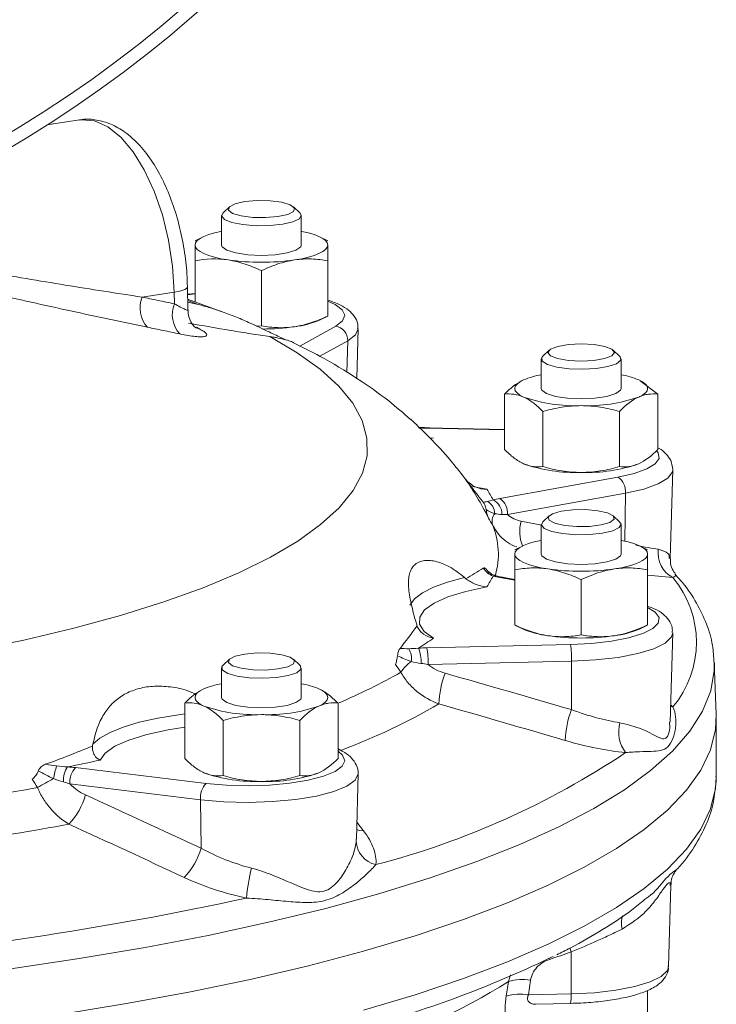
# Model space of a CAD drawing. Header units: millimetres. Extents: x 145 to 345, y -96 to 519.
# Tile 7 of 12: x 292 to 345, y 69 to 144. Entities that reach past the tile are written whole.
import ezdxf

# ---------------------------------------------------------------- set-up
doc = ezdxf.new("R2010")
doc.units = ezdxf.units.MM

msp = doc.modelspace()

# ---------------------------------------------------------------- linework, layer by layer
at = {"color": 7, "linetype": 'Continuous', "lineweight": 15}
for p, q in [((296.863, 136.036), (294.433, 135.673)), ((308.147, 129.497), (307.665, 129.049)), ((313.446, 129.049), (312.964, 129.497)), ((307.556, 128.841), (307.556, 126.619)), ((313.556, 126.619), (313.556, 128.841)), ((306.127, 127.22), (305.556, 126.938)), ((315.556, 126.938), (314.985, 127.22)), ((305.556, 122.34), (305.556, 125.441)), ((315.556, 121.281), (315.556, 125.441)), ((310.556, 120.534), (310.556, 124.694)), ((301.57, 122.703), (303.985, 123.064)), ((304.001, 122.199), (303.985, 123.064)), ((305.017, 121.735), (304.985, 123.48)), ((305.556, 122.984), (304.995, 122.917)), ((307.527, 121.629), (305.002, 122.54)), ((305.804, 122.144), (305.006, 122.332)), ((314.985, 120.996), (315.556, 121.278)), ((315.556, 121.312), (315.556, 121.281)), ((310.556, 120.534), (310.192, 120.525)), ((317.734, 116.591), (317.835, 120.316)), ((332.217, 118.707), (331.736, 118.259)), ((337.516, 118.259), (337.035, 118.707)), ((331.626, 118.051), (331.626, 115.829)), ((337.626, 115.829), (337.626, 118.051)), ((340.399, 115.398), (339.057, 116.401)), ((328.852, 111.238), (328.852, 115.398)), ((340.399, 111.238), (340.399, 115.398)), ((331.739, 109.944), (331.739, 114.104)), ((337.513, 109.944), (337.513, 114.104)), ((328.852, 112.745), (323.035, 112.877)), ((330.197, 110.206), (330.296, 110.159)), ((338.956, 110.159), (339.055, 110.206)), ((341.336, 103.028), (341.517, 109.699)), ((328.502, 107.539), (337.387, 109.15)), ((337.961, 107.946), (329.076, 106.336)), ((332.217, 106.247), (331.736, 105.799)), ((337.516, 105.799), (337.035, 106.247)), ((331.626, 105.591), (331.626, 103.369)), ((337.626, 103.369), (337.626, 105.591)), ((330.197, 103.97), (329.626, 103.688)), ((339.626, 103.688), (339.055, 103.97)), ((328.221, 101.725), (328.236, 101.721)), ((329.626, 101.46), (328.681, 101.632)), ((329.626, 98.031), (329.626, 102.191)), ((339.626, 98.031), (339.626, 102.191)), ((334.626, 97.284), (334.626, 101.444)), ((329.626, 98.031), (329.626, 98.065)), ((329.626, 98.028), (330.197, 97.746)), ((339.055, 97.746), (339.626, 98.028)), ((339.626, 98.062), (339.626, 98.031)), ((341.334, 90.716), (341.517, 97.441)), ((323.012, 96.31), (333.817, 96.555)), ((308.147, 95.457), (307.665, 95.009)), ((313.446, 95.009), (312.964, 95.457)), ((333.904, 95.306), (323.099, 95.061)), ((333.904, 95.306), (333.895, 91.659)), ((344.79, 91.296), (344.648, 95.226)), ((344.65, 95.18), (344.648, 95.226)), ((307.556, 94.801), (307.556, 92.579)), ((313.556, 92.579), (313.556, 94.801)), ((304.782, 87.988), (304.782, 92.148)), ((316.329, 87.988), (316.329, 92.148)), ((307.669, 86.694), (307.669, 90.854)), ((313.443, 86.694), (313.443, 90.854)), ((344.795, 86.611), (344.795, 91.054)), ((316.633, 88.542), (316.329, 88.711)), ((296.563, 87.295), (306.393, 86.109)), ((306.127, 86.956), (306.226, 86.909)), ((314.886, 86.909), (314.985, 86.956)), ((317.701, 81.912), (317.835, 86.824)), ((305.971, 84.883), (296.141, 86.07)), ((305.971, 84.883), (306.013, 81.234)), ((317.694, 81.772), (317.689, 81.912)), ((341.202, 72.327), (341.368, 78.445)), ((333.884, 73.426), (333.877, 70.273)), ((328.981, 70.091), (329.147, 71.192)), ((330.816, 71.301), (330.649, 70.2)), ((339.626, 66.471), (339.626, 70.532)), ((330.649, 70.2), (333.877, 70.273)), ((331.223, 69.497), (333.812, 69.556))]:
    msp.add_line(p, q, dxfattribs=at)
at = {"color": 8, "linetype": 'Continuous', "lineweight": 15}
for p, q in [((305.556, 122.943), (304.996, 122.875)), ((305.804, 122.144), (305.004, 122.443)), ((305.66, 120.433), (305.909, 120.302)), ((313.44, 119.017), (316.147, 120.519)), ((317.053, 119.419), (314.953, 118.253)), ((317.053, 119.419), (316.995, 117.033)), ((328.852, 112.711), (323.012, 112.843)), ((326.445, 108.464), (327.525, 108.239)), ((337.961, 107.946), (337.904, 104.347)), ((330.116, 105.837), (331.646, 105.534)), ((329.626, 101.41), (328.502, 101.613)), ((341.53, 101.596), (339.626, 101.769)), ((341.366, 91.904), (341.53, 91.87)), ((341.369, 92.01), (341.53, 91.87)), ((317.736, 83.202), (318.245, 82.533)), ((333.884, 73.426), (333.78, 73.728)), ((332.24, 72.869), (332.214, 72.945)), ((329.147, 71.192), (329.31, 71.697))]:
    msp.add_line(p, q, dxfattribs=at)
at = {"color": 8, "linetype": 'Continuous', "lineweight": 15, "flags": 128}
for points in [[(303.985, 123.064), (303.861, 125.021), (303.562, 126.984), (303.098, 128.887), (302.484, 130.668), (301.74, 132.27), (300.889, 133.64), (299.961, 134.734), (298.985, 135.516), (297.992, 135.961), (297.016, 136.054), (296.863, 136.036)], [(303.985, 123.064), (304.304, 123.121), (304.572, 123.192), (304.779, 123.272), (304.917, 123.358), (304.981, 123.448), (304.985, 123.48)], [(316.147, 120.519), (316.667, 120.918), (316.835, 121.337), (316.642, 121.755), (316.097, 122.152), (315.556, 122.394)], [(305.909, 120.302), (305.66, 120.379), (305.532, 120.44)], [(317.834, 120.31), (317.644, 119.872), (317.053, 119.419)], [(323.012, 112.843), (323.029, 112.875), (323.035, 112.877)], [(337.387, 109.15), (338.608, 109.428), (339.563, 109.769), (340.203, 110.156), (340.498, 110.57), (340.434, 110.991), (340.301, 111.163)], [(341.517, 109.712), (341.496, 109.561), (341.16, 109.09), (340.432, 108.65), (339.348, 108.263), (337.961, 107.946)], [(321.72, 99.522), (321.72, 99.522), (322.069, 99.99), (322.67, 100.441), (323.511, 100.865), (324.575, 101.253), (325.841, 101.6)], [(327.996, 101.716), (328.119, 101.735), (328.221, 101.725)], [(328.502, 101.613), (328.616, 101.636), (328.681, 101.632)], [(333.817, 96.555), (335.412, 96.638), (336.897, 96.81), (338.2, 97.062), (339.256, 97.382), (340.013, 97.755), (340.434, 98.162), (340.498, 98.583), (340.203, 98.997), (339.626, 99.354)], [(341.517, 97.448), (341.422, 97.132), (340.944, 96.67), (340.084, 96.246), (338.884, 95.882), (337.404, 95.595), (335.716, 95.4), (333.904, 95.306)], [(291.704, 72.169), (296.844, 72.928), (301.801, 73.765), (306.558, 74.676), (311.098, 75.659), (315.405, 76.709), (319.464, 77.824), (323.261, 78.999), (326.782, 80.23), (330.015, 81.513), (332.949, 82.844), (335.573, 84.217), (337.878, 85.627), (339.856, 87.071), (341.501, 88.542), (342.806, 90.036), (343.766, 91.548), (344.379, 93.071), (344.642, 94.602), (344.65, 95.18)], [(297.865, 89.058), (298.39, 89.515), (299.159, 89.948), (300.157, 90.348), (301.363, 90.708), (302.754, 91.02), (304.302, 91.279), (304.782, 91.344)], [(304.782, 90.338), (303.532, 90.138), (301.929, 89.789), (300.58, 89.374), (299.526, 88.906), (298.796, 88.397), (298.414, 87.864)], [(306.393, 86.109), (307.935, 85.974), (309.553, 85.931), (311.169, 85.981), (312.702, 86.122), (314.078, 86.347), (315.229, 86.645), (316.097, 87.001), (316.642, 87.398), (316.835, 87.816), (316.667, 88.235), (316.329, 88.524)], [(316.329, 88.636), (316.5, 88.6), (316.633, 88.542)], [(317.835, 86.826), (317.835, 86.822), (317.615, 86.347), (316.997, 85.896), (316.01, 85.492), (314.702, 85.154), (313.139, 84.898), (311.397, 84.738), (309.561, 84.681), (307.722, 84.73), (305.971, 84.883)], [(318.244, 69.047), (322.135, 70.204), (325.755, 71.418), (329.09, 72.686), (332.129, 74.003), (334.861, 75.364), (337.277, 76.765), (339.368, 78.2), (341.127, 79.665), (342.548, 81.155), (343.625, 82.663), (344.355, 84.185), (344.735, 85.716), (344.795, 86.611)], [(317.721, 82.633), (317.937, 82.569), (318.245, 82.533)], [(333.877, 70.273), (335.621, 70.363), (337.245, 70.551), (338.669, 70.827), (339.823, 71.178), (340.651, 71.585), (341.112, 72.03), (341.202, 72.327)]]:
    msp.add_lwpolyline(points, dxfattribs=at)
at = {"color": 7, "linetype": 'Continuous', "lineweight": 15, "flags": 128}
for points in [[(308.579, 129.72), (308.144, 129.494), (308.076, 129.242), (308.386, 129.003), (309.026, 128.812), (309.899, 128.7), (310.872, 128.682), (311.797, 128.762), (312.533, 128.928), (312.968, 129.154), (313.036, 129.406), (312.726, 129.645), (312.086, 129.836), (311.213, 129.948), (310.24, 129.966), (309.315, 129.886), (308.579, 129.72)], [(313.446, 129.049), (313.553, 128.872), (313.413, 128.605), (312.928, 128.366), (312.157, 128.185), (311.193, 128.082), (310.152, 128.072), (309.16, 128.154), (308.336, 128.319), (307.779, 128.547), (307.558, 128.81), (307.665, 129.049)], [(307.556, 127.655), (307.512, 127.646), (307.02, 127.535), (306.589, 127.407), (306.226, 127.267), (305.936, 127.115), (305.726, 126.954), (305.599, 126.788), (305.556, 126.619)], [(315.556, 126.619), (315.513, 126.788), (315.385, 126.954), (315.175, 127.115), (314.886, 127.267), (314.523, 127.407), (314.091, 127.535), (313.6, 127.646), (313.556, 127.655)], [(305.556, 126.619), (305.599, 126.451), (305.726, 126.285), (305.936, 126.124), (306.226, 125.972), (306.589, 125.832), (307.02, 125.704), (307.512, 125.593), (308.056, 125.499)], [(307.556, 126.619), (307.601, 126.485), (307.958, 126.231), (308.627, 126.025), (309.53, 125.89), (310.556, 125.843)], [(310.556, 125.843), (311.582, 125.89), (312.484, 126.025), (313.154, 126.231), (313.51, 126.485), (313.556, 126.619)], [(313.056, 125.499), (313.6, 125.593), (314.091, 125.704), (314.523, 125.832), (314.886, 125.972), (315.175, 126.124), (315.385, 126.285), (315.513, 126.451), (315.556, 126.619)], [(288.668, 96.075), (292.663, 96.897), (296.429, 97.788), (299.947, 98.745), (303.201, 99.762), (306.176, 100.836), (308.857, 101.96), (311.231, 103.129), (313.287, 104.338), (315.015, 105.581), (316.406, 106.852), (317.455, 108.144), (318.156, 109.453), (318.506, 110.771), (318.502, 112.091), (318.146, 113.409), (317.439, 114.717), (316.383, 116.01), (314.985, 117.28), (313.251, 118.522), (311.189, 119.73)], [(333.679, 119.133), (332.865, 118.993), (332.32, 118.784), (332.126, 118.536), (332.312, 118.289), (332.851, 118.078), (333.66, 117.937), (334.616, 117.887), (335.573, 117.935), (336.386, 118.074), (336.932, 118.284), (337.126, 118.531), (336.94, 118.779), (336.401, 118.989), (335.592, 119.13), (334.636, 119.181), (333.679, 119.133)], [(337.516, 118.259), (337.557, 118.216), (337.599, 117.946), (337.281, 117.689), (336.644, 117.476), (335.763, 117.332), (334.745, 117.275), (333.712, 117.311), (332.79, 117.437), (332.089, 117.636), (331.694, 117.886), (331.653, 118.155), (331.736, 118.259)], [(330.296, 116.476), (330.007, 116.324), (329.796, 116.164), (329.669, 115.998), (329.626, 115.829), (329.669, 115.66), (329.796, 115.494), (330.007, 115.334), (330.296, 115.182)], [(338.956, 115.182), (339.245, 115.334), (339.456, 115.494), (339.583, 115.66), (339.626, 115.829), (339.583, 115.998), (339.456, 116.164), (339.245, 116.324), (338.956, 116.476)], [(331.626, 115.829), (331.672, 115.694), (332.028, 115.441), (332.698, 115.234), (333.6, 115.099), (334.626, 115.053)], [(334.626, 115.053), (335.652, 115.099), (336.554, 115.234), (337.224, 115.441), (337.58, 115.694), (337.626, 115.829)], [(334.962, 106.715), (333.989, 106.7), (333.112, 106.589), (332.466, 106.4), (332.149, 106.161), (332.209, 105.909), (332.636, 105.682), (333.367, 105.515), (334.29, 105.433), (335.263, 105.448), (336.14, 105.559), (336.786, 105.748), (337.103, 105.987), (337.043, 106.239), (336.616, 106.466), (335.885, 106.633), (334.962, 106.715)], [(337.516, 105.799), (337.624, 105.622), (337.483, 105.355), (336.999, 105.116), (336.227, 104.935), (335.263, 104.832), (334.222, 104.822), (333.23, 104.904), (332.406, 105.069), (331.85, 105.297), (331.628, 105.56), (331.736, 105.799)], [(331.626, 104.405), (331.582, 104.396), (331.09, 104.285), (330.659, 104.157), (330.296, 104.017), (330.007, 103.865), (329.796, 103.704), (329.669, 103.538), (329.626, 103.369)], [(339.626, 103.369), (339.583, 103.538), (339.456, 103.704), (339.245, 103.865), (338.956, 104.017), (338.593, 104.157), (338.161, 104.285), (337.67, 104.396), (337.626, 104.405)], [(329.626, 103.369), (329.669, 103.201), (329.796, 103.035), (330.007, 102.874), (330.296, 102.722), (330.659, 102.582), (331.09, 102.454), (331.582, 102.343), (332.126, 102.249)], [(331.626, 103.369), (331.672, 103.235), (332.028, 102.981), (332.698, 102.775), (333.6, 102.64), (334.626, 102.593)], [(334.626, 102.593), (335.652, 102.64), (336.554, 102.775), (337.224, 102.981), (337.58, 103.235), (337.626, 103.369)], [(337.126, 102.249), (337.67, 102.343), (338.161, 102.454), (338.593, 102.582), (338.956, 102.722), (339.245, 102.874), (339.456, 103.035), (339.583, 103.201), (339.626, 103.369)], [(327.525, 100.914), (325.932, 100.562), (324.596, 100.144), (323.556, 99.674), (322.842, 99.164), (322.475, 98.63), (322.467, 98.088), (322.817, 97.553), (323.516, 97.042)], [(312.086, 95.795), (311.213, 95.908), (310.24, 95.926), (309.315, 95.845), (308.579, 95.68), (308.144, 95.454), (308.076, 95.202), (308.386, 94.962), (309.026, 94.772), (309.899, 94.659), (310.872, 94.642), (311.797, 94.722), (312.533, 94.888), (312.968, 95.114), (313.036, 95.366), (312.726, 95.605), (312.086, 95.795)], [(313.446, 95.009), (313.487, 94.966), (313.529, 94.696), (313.211, 94.439), (312.573, 94.226), (311.692, 94.082), (310.674, 94.025), (309.642, 94.061), (308.72, 94.187), (308.019, 94.386), (307.624, 94.636), (307.583, 94.905), (307.665, 95.009)], [(306.226, 93.226), (305.936, 93.074), (305.726, 92.914), (305.599, 92.748), (305.556, 92.579), (305.599, 92.41), (305.726, 92.244), (305.936, 92.084), (306.226, 91.932)], [(314.886, 91.932), (315.175, 92.084), (315.385, 92.244), (315.513, 92.41), (315.556, 92.579), (315.513, 92.748), (315.385, 92.914), (315.175, 93.074), (314.886, 93.226)], [(307.556, 92.579), (307.601, 92.444), (307.958, 92.191), (308.627, 91.984), (309.53, 91.849), (310.556, 91.803)], [(310.556, 91.803), (311.582, 91.849), (312.484, 91.984), (313.154, 92.191), (313.51, 92.444), (313.556, 92.579)], [(295.222, 68.703), (300.249, 69.516), (305.082, 70.404), (309.702, 71.364), (314.095, 72.394), (318.244, 73.49), (322.135, 74.647), (325.755, 75.861), (329.09, 77.129), (332.129, 78.446), (334.861, 79.807), (337.277, 81.208), (339.368, 82.643), (341.127, 84.108), (342.548, 85.597), (343.625, 87.106), (344.355, 88.628), (344.735, 90.159), (344.79, 91.296)]]:
    msp.add_lwpolyline(points, dxfattribs=at)
at = {"color": 7, "linetype": 'Continuous', "lineweight": 15}
for radius in [92.5, 91.526]:
    msp.add_circle((244.795, 213.726), radius, dxfattribs=at)
for centre, radius, start, end in [((310.556, 143.232), 17.908, 261.97533, 278.02467), ((303.58, 121.896), 2.166, 158.14595, 222.38085), ((306.005, 121.392), 2.16, 158.06293, 222.53495), ((312.351, 126.926), 6.489, 276.23537, 293.94623), ((310.624, 137.457), 17.155, 269.99875, 278.14999), ((315.971, 119.451), 1.083, 358.31331, 80.61038), ((332.812, 110.327), 6.644, 100.28542, 112.25681), ((336.44, 110.327), 6.644, 67.74319, 79.71458), ((334.186, 126.402), 11.875, 250.8784, 272.12404), ((335.066, 126.402), 11.875, 267.87596, 289.1216), ((334.186, 121.379), 11.875, 250.8784, 272.12404), ((335.066, 121.379), 11.875, 267.87596, 289.1216), ((336.678, 108.074), 1.289, 354.34362, 56.61809), ((320.463, 103.556), 8.474, 27.25869, 33.54945), ((327.481, 106.378), 1.177, 358.60069, 64.05598), ((327.793, 106.463), 1.289, 354.34362, 56.61809), ((327.098, 106.411), 1.023, 359.76022, 62.5867), ((328.857, 105.826), 0.937, 141.75168, 198.31836), ((342.465, 103.426), 2.055, 171.29763, 242.94713), ((334.626, 119.982), 17.908, 261.97533, 278.02467), ((320.463, 105.597), 8.474, 326.45055, 332.74131), ((335.753, 96.733), 7.552, 319.91189, 40.08811), ((332.904, 103.947), 6.766, 246.41978, 263.39861), ((334.626, 114.959), 17.908, 261.97533, 278.02467), ((336.421, 103.676), 6.489, 276.23537, 293.94623), ((308.037, 119.196), 27.026, 302.0388, 304.94172), ((327.668, 95.498), 6.239, 358.2315, 9.74935), ((320.432, 95.521), 1.42, 350.44922, 30.82175), ((319.937, 95.27), 2.641, 357.16393, 22.64416), ((316.863, 95.254), 6.239, 358.2315, 9.74935), ((323.776, 92.616), 3.302, 126.04927, 145.71717), ((331.203, 91.864), 7.284, 159.61348, 178.21565), ((308.742, 87.077), 6.644, 100.28542, 112.25681), ((312.37, 87.077), 6.644, 67.74319, 79.71458), ((310.116, 103.152), 11.875, 250.8784, 272.12404), ((310.996, 103.152), 11.875, 267.87596, 289.1216), ((340.509, 89.126), 7.082, 159.04256, 178.26345), ((340.065, 89.979), 2.612, 164.61099, 216.47555), ((303.722, 139.644), 61.611, 284.52652, 303.7657), ((303.673, 84.794), 8.929, 162.85378, 169.19813), ((263.851, 248.763), 164.569, 281.25305, 282.1235), ((297.451, 86.334), 1.805, 145.4273, 183.66466), ((297.673, 86.227), 1.54, 136.09574, 185.86824), ((310.116, 98.129), 11.875, 250.8784, 272.12404), ((310.996, 98.129), 11.875, 267.87596, 289.1216), ((323.567, 33.569), 60.167, 118.45228, 119.76706), ((307.503, 85.041), 1.54, 136.09574, 185.86824), ((254.453, 298.366), 216.161, 276.53791, 280.45965), ((292.42, 86.579), 5.071, 315.87511, 344.70147), ((254.747, 302.246), 223.057, 276.32416, 280.6734), ((319.556, 81.826), 1.863, 181.65948, 258.2184), ((301.124, 82.606), 5.077, 315.33573, 344.3295), ((323.281, 76.343), 13.893, 165.88709, 175.30043), ((255.901, 324.408), 252.663, 274.76516, 282.2324), ((296.878, 146.527), 81.623, 285.80211, 295.89237), ((330.192, 68.023), 3.337, 79.23755, 108.25669), ((330.026, 66.919), 3.339, 79.24319, 108.23621)]:
    msp.add_arc(centre, radius, start, end, dxfattribs=at)
at = {"color": 8, "linetype": 'Continuous', "lineweight": 15}
for centre, radius, start, end in [((322.576, 103.35), 5.816, 344.42649, 22.03152), ((332.685, 105.04), 2.69, 162.75536, 203.25153), ((327.564, 101.421), 0.543, 57.51027, 89.51736), ((298.983, 133.263), 44.624, 292.97553, 299.63363), ((299.167, 134.868), 49.424, 290.57322, 300.05787), ((339.532, 75.6), 1.869, 162.33941, 193.92934), ((300.457, 117.676), 54.625, 288.32505, 301.68253), ((331.728, 70.105), 2.155, 345.24708, 4.46997)]:
    msp.add_arc(centre, radius, start, end, dxfattribs=at)
at = {"color": 7, "linetype": 'Continuous', "lineweight": 15}
for points, knots in [([(304.985, 123.48), (304.975, 123.801), (304.944, 124.726), (304.764, 126.279), (304.395, 128.089), (303.868, 129.823), (303.195, 131.438), (302.378, 132.894), (301.415, 134.155), (300.362, 135.11), (299.257, 135.752), (298.165, 136.054), (297.351, 136.141), (296.945, 136.034), (296.889, 136.019)], [0, 0, 0, 0, 0.051362, 0.148057, 0.244767, 0.34179, 0.439592, 0.538782, 0.640007, 0.743412, 0.829479, 0.909897, 0.987511, 1, 1, 1, 1]), ([(305.556, 126.619), (305.556, 126.556), (305.556, 126.482), (305.556, 126.317), (305.556, 126.225), (305.556, 125.926), (305.556, 125.694), (305.556, 125.441)], [0, 0, 0, 0, 0.25, 0.25, 0.5, 0.5, 1, 1, 1, 1]), ([(308.056, 125.499), (308.268, 125.467), (308.481, 125.425), (308.903, 125.323), (309.112, 125.262), (309.736, 125.056), (310.148, 124.886), (310.556, 124.694)], [0, 0, 0, 0, 0.25, 0.25, 0.5, 0.5, 1, 1, 1, 1]), ([(310.556, 124.694), (310.963, 124.886), (311.379, 125.058), (312.213, 125.332), (312.633, 125.436), (313.056, 125.499)], [0, 0, 0, 0, 0.5, 0.5, 1, 1, 1, 1]), ([(313.056, 125.499), (313.479, 125.562), (313.908, 125.584), (314.742, 125.558), (315.151, 125.511), (315.556, 125.441)], [0, 0, 0, 0, 0.5, 0.5, 1, 1, 1, 1]), ([(289.876, 124.603), (291.873, 124.257), (293.844, 123.927), (297.74, 123.295), (299.665, 122.993), (301.57, 122.703)], [0, 0, 0, 0, 0.5, 0.5, 1, 1, 1, 1]), ([(301.98, 120.436), (300.07, 120.833), (298.136, 121.243), (294.216, 122.094), (292.23, 122.536), (290.214, 122.997)], [0, 0, 0, 0, 0.5, 0.5, 1, 1, 1, 1]), ([(301.57, 122.703), (301.96, 122.622), (302.351, 122.541), (302.742, 122.46), (303.161, 122.373), (303.581, 122.286), (304.001, 122.199)], [0, 0, 0, 0, 0.001411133, 0.001411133, 0.001411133, 0.00292717, 0.00292717, 0.00292717, 0.00292717]), ([(317.799, 120.305), (317.808, 120.429), (317.833, 120.779), (317.556, 121.292), (317.103, 121.757), (316.477, 122.152), (315.874, 122.366), (315.556, 122.479)], [0, 0, 0, 0, 0.104952, 0.295858, 0.491159, 0.73134, 1, 1, 1, 1]), ([(305.635, 120.382), (305.635, 120.382), (305.636, 120.38), (305.519, 120.475), (305.294, 120.739), (305.059, 121.187), (305.045, 121.563), (305.038, 121.74)], [0, 0, 0, 0, 0.11001, 0.261594, 0.468007, 0.74866, 1, 1, 1, 1]), ([(312.428, 119.473), (312.295, 119.533), (312.038, 119.649), (311.544, 119.884), (310.996, 120.147), (310.38, 120.44), (309.612, 120.795), (308.682, 121.2), (307.671, 121.588), (306.705, 121.909), (306.106, 122.066), (305.804, 122.144)], [0, 0, 0, 0, 0.098084, 0.188012, 0.280323, 0.375076, 0.471855, 0.613901, 0.759984, 0.879361, 1, 1, 1, 1]), ([(313.056, 120.476), (313.479, 120.539), (313.908, 120.645), (314.742, 120.921), (315.151, 121.09), (315.556, 121.281)], [0, 0, 0, 0, 0.5, 0.5, 1, 1, 1, 1]), ([(304.413, 119.931), (303.993, 120.018), (303.573, 120.106), (303.153, 120.193), (302.762, 120.274), (302.371, 120.355), (301.98, 120.436)], [0.002734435, 0.002734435, 0.002734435, 0.002734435, 0.004249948, 0.004249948, 0.004249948, 0.00566056, 0.00566056, 0.00566056, 0.00566056]), ([(304.413, 119.931), (304.635, 119.885), (304.843, 119.846), (305.23, 119.783), (305.411, 119.759), (305.731, 119.726), (305.871, 119.718), (306.111, 119.719), (306.209, 119.727), (306.354, 119.761), (306.403, 119.786), (306.446, 119.852), (306.441, 119.893), (306.378, 119.989), (306.319, 120.044), (306.151, 120.165), (306.043, 120.231), (305.909, 120.302)], [0, 0, 0, 0, 0.125, 0.125, 0.25, 0.25, 0.375, 0.375, 0.5, 0.5, 0.625, 0.625, 0.75, 0.75, 0.875, 0.875, 1, 1, 1, 1]), ([(305.058, 120.749), (306.154, 120.549), (307.221, 120.361), (308.763, 120.103), (309.267, 120.021), (310.251, 119.867), (310.73, 119.795), (311.189, 119.73)], [0, 0, 0, 0, 0.5, 0.5, 0.75, 0.75, 1, 1, 1, 1]), ([(310.556, 120.534), (310.963, 120.463), (311.379, 120.416), (312.213, 120.391), (312.633, 120.413), (313.056, 120.476)], [0, 0, 0, 0, 0.5, 0.5, 1, 1, 1, 1]), ([(311.189, 119.73), (311.297, 119.714), (311.512, 119.682), (311.935, 119.602), (312.414, 119.486), (312.814, 119.355), (312.933, 119.301), (312.983, 119.279)], [0, 0, 0, 0, 0.120818, 0.241962, 0.517372, 0.79888, 1, 1, 1, 1]), ([(321.785, 113.503), (321.24, 113.975), (319.945, 115.098), (317.674, 116.665), (315.302, 118.113), (313.643, 118.925), (312.97, 119.253)], [0, 0, 0, 0, 0.201978, 0.480449, 0.78929, 1, 1, 1, 1]), ([(330.296, 115.182), (330.418, 115.127), (330.541, 115.062), (330.785, 114.913), (330.906, 114.83), (331.266, 114.555), (331.504, 114.341), (331.739, 114.104)], [0, 0, 0, 0, 0.25, 0.25, 0.5, 0.5, 1, 1, 1, 1]), ([(338.956, 115.182), (339.079, 115.237), (339.202, 115.282), (339.445, 115.352), (339.566, 115.377), (339.926, 115.425), (340.164, 115.424), (340.399, 115.398)], [0, 0, 0, 0, 0.25, 0.25, 0.5, 0.5, 1, 1, 1, 1]), ([(331.739, 114.104), (332.209, 114.235), (332.69, 114.344), (333.653, 114.494), (334.137, 114.535), (334.626, 114.535)], [0, 0, 0, 0, 0.5, 0.5, 1, 1, 1, 1]), ([(334.626, 114.535), (335.115, 114.535), (335.61, 114.493), (336.573, 114.342), (337.046, 114.234), (337.513, 114.104)], [0, 0, 0, 0, 0.5, 0.5, 1, 1, 1, 1]), ([(321.791, 113.51), (321.874, 113.435), (322.076, 113.253), (323.185, 112.168), (324.591, 110.707), (325.5, 109.538), (325.841, 109.099)], [0, 0, 0, 0, 0.211209, 0.514455, 0.817637, 1, 1, 1, 1]), ([(323.221, 112.873), (323.05, 112.876), (322.781, 112.879), (322.525, 112.898), (322.432, 112.905)], [0, 0, 0, 0, 0.6395651, 1, 1, 1, 1]), ([(323.252, 112.097), (323.336, 112.098), (323.424, 112.099), (323.513, 112.111), (323.516, 112.111)], [0, 0, 0, 0, 0.961059, 1, 1, 1, 1]), ([(330.296, 110.159), (330.173, 110.214), (330.05, 110.28), (329.807, 110.428), (329.686, 110.512), (329.325, 110.786), (329.088, 111.001), (328.852, 111.238)], [0, 0, 0, 0, 0.25, 0.25, 0.5, 0.5, 1, 1, 1, 1]), ([(341.517, 109.735), (341.485, 109.967), (341.422, 110.421), (341.001, 110.936), (340.68, 111.225), (340.429, 111.345), (340.399, 111.358)], [0, 0, 0, 0, 0.3141179, 0.6134768, 0.9550813, 1, 1, 1, 1]), ([(331.739, 109.944), (332.209, 109.812), (332.69, 109.703), (333.653, 109.553), (334.137, 109.512), (334.626, 109.512)], [0, 0, 0, 0, 0.5, 0.5, 1, 1, 1, 1]), ([(334.626, 109.512), (335.115, 109.512), (335.61, 109.554), (336.573, 109.705), (337.046, 109.813), (337.513, 109.944)], [0, 0, 0, 0, 0.5, 0.5, 1, 1, 1, 1]), ([(338.956, 110.159), (338.834, 110.104), (338.711, 110.059), (338.467, 109.99), (338.346, 109.965), (337.986, 109.916), (337.748, 109.918), (337.513, 109.944)], [0, 0, 0, 0, 0.25, 0.25, 0.5, 0.5, 1, 1, 1, 1]), ([(325.948, 108.969), (326.045, 108.859), (326.151, 108.757), (326.386, 108.574), (326.516, 108.493), (326.922, 108.3), (327.226, 108.234), (327.525, 108.239)], [0, 0, 0, 0, 0.25, 0.25, 0.5, 0.5, 1, 1, 1, 1]), ([(327.65, 106.069), (327.37, 106.635), (327.086, 107.153), (326.518, 108.109), (326.233, 108.548), (325.948, 108.954)], [0, 0, 0, 0, 0.5, 0.5, 1, 1, 1, 1]), ([(327.469, 106.721), (327.443, 106.861), (327.408, 106.976), (327.334, 107.154), (327.295, 107.219), (327.256, 107.268)], [0, 0, 0, 0, 0.5, 0.5, 1, 1, 1, 1]), ([(327.65, 106.069), (327.614, 106.142), (327.58, 106.24), (327.519, 106.465), (327.492, 106.589), (327.469, 106.721)], [0, 0, 0, 0, 0.5, 0.5, 1, 1, 1, 1]), ([(329.076, 106.336), (329.225, 106.208), (329.391, 106.1), (329.739, 105.935), (329.923, 105.875), (330.116, 105.837)], [0, 0, 0, 0, 0.5, 0.5, 1, 1, 1, 1]), ([(329.626, 103.369), (329.626, 103.306), (329.626, 103.232), (329.626, 103.067), (329.626, 102.975), (329.626, 102.676), (329.626, 102.444), (329.626, 102.191)], [0, 0, 0, 0, 0.25, 0.25, 0.5, 0.5, 1, 1, 1, 1]), ([(341.73, 101.854), (341.644, 101.972), (341.468, 102.214), (341.308, 102.668), (341.351, 102.96), (341.36, 103.023)], [0, 0, 0, 0, 0.428897, 0.876833, 1, 1, 1, 1]), ([(325.841, 101.6), (325.468, 101.926), (325.088, 102.194), (324.333, 102.609), (323.973, 102.748), (323.471, 102.862), (323.311, 102.884), (323.005, 102.897), (322.861, 102.887), (322.465, 102.813), (322.244, 102.704), (321.983, 102.454), (321.909, 102.355), (321.787, 102.134), (321.739, 102.01), (321.668, 101.736), (321.644, 101.586), (321.622, 101.258), (321.624, 101.081), (321.661, 100.517), (321.731, 100.097), (321.886, 99.393), (321.947, 99.147), (322.079, 98.64), (322.151, 98.379), (322.227, 98.108)], [0, 0, 0, 0, 0.125, 0.125, 0.25, 0.25, 0.3125, 0.3125, 0.375, 0.375, 0.5, 0.5, 0.5625, 0.5625, 0.625, 0.625, 0.6875, 0.6875, 0.75, 0.75, 0.875, 0.875, 0.9375, 0.9375, 1, 1, 1, 1]), ([(327.256, 102.316), (327.293, 102.336), (327.345, 102.365), (327.391, 102.308), (327.403, 102.292)], [0, 0, 0, 0, 0.721227, 1, 1, 1, 1]), ([(327.866, 101.904), (327.754, 101.966), (327.584, 102.061), (327.467, 102.247), (327.426, 102.31)], [0, 0, 0, 0, 0.658142, 1, 1, 1, 1]), ([(329.626, 102.191), (330.033, 102.261), (330.449, 102.309), (331.283, 102.334), (331.703, 102.312), (332.126, 102.249)], [0, 0, 0, 0, 0.5, 0.5, 1, 1, 1, 1]), ([(332.126, 102.249), (332.549, 102.185), (332.978, 102.08), (333.812, 101.804), (334.222, 101.634), (334.626, 101.444)], [0, 0, 0, 0, 0.5, 0.5, 1, 1, 1, 1]), ([(337.126, 102.249), (337.338, 102.28), (337.551, 102.302), (337.973, 102.326), (338.182, 102.328), (338.807, 102.308), (339.218, 102.261), (339.626, 102.191)], [0, 0, 0, 0, 0.25, 0.25, 0.5, 0.5, 1, 1, 1, 1]), ([(325.948, 101.515), (326.045, 101.44), (326.151, 101.365), (326.386, 101.223), (326.516, 101.156), (326.922, 100.988), (327.226, 100.919), (327.525, 100.914)], [0, 0, 0, 0, 0.25, 0.25, 0.5, 0.5, 1, 1, 1, 1]), ([(328.22, 101.727), (328.2, 101.731), (328.062, 101.761), (327.953, 101.827), (327.86, 101.884)], [0, 0, 0, 0, 0.148796, 1, 1, 1, 1]), ([(328.832, 101.605), (328.691, 101.629), (328.47, 101.666), (328.299, 101.711), (328.237, 101.727)], [0, 0, 0, 0, 0.6393952, 1, 1, 1, 1]), ([(341.688, 101.834), (341.718, 101.819), (341.83, 101.763), (341.657, 101.667), (341.53, 101.596)], [0, 0, 0, 0, 0.267167, 1, 1, 1, 1]), ([(344.626, 95.166), (344.602, 95.611), (344.55, 96.605), (344.097, 98.122), (343.331, 99.7), (342.541, 100.92), (341.917, 101.594), (341.747, 101.778)], [0, 0, 0, 0, 0.1897334, 0.4234321, 0.6614927, 0.908071, 1, 1, 1, 1]), ([(341.481, 97.46), (341.488, 97.58), (341.509, 97.924), (341.229, 98.43), (340.77, 98.891), (340.258, 99.223), (339.8, 99.388), (339.626, 99.451)], [0, 0, 0, 0, 0.115271, 0.332686, 0.556049, 0.831651, 1, 1, 1, 1]), ([(322.276, 97.968), (322.325, 97.848), (322.391, 97.734), (322.555, 97.522), (322.654, 97.426), (322.981, 97.182), (323.249, 97.077), (323.516, 97.042)], [0, 0, 0, 0, 0.25, 0.25, 0.5, 0.5, 1, 1, 1, 1]), ([(329.626, 98.031), (330.033, 97.839), (330.449, 97.667), (331.283, 97.393), (331.703, 97.289), (332.126, 97.226)], [0, 0, 0, 0, 0.5, 0.5, 1, 1, 1, 1]), ([(332.126, 97.226), (332.549, 97.163), (332.978, 97.14), (333.812, 97.167), (334.222, 97.214), (334.626, 97.284)], [0, 0, 0, 0, 0.5, 0.5, 1, 1, 1, 1]), ([(337.126, 97.226), (336.914, 97.194), (336.701, 97.173), (336.279, 97.149), (336.07, 97.147), (335.445, 97.166), (335.034, 97.213), (334.626, 97.284)], [0, 0, 0, 0, 0.25, 0.25, 0.5, 0.5, 1, 1, 1, 1]), ([(320.642, 95.063), (320.676, 95.136), (320.706, 95.234), (320.758, 95.46), (320.78, 95.584), (320.798, 95.717)], [0, 0, 0, 0, 0.5, 0.5, 1, 1, 1, 1]), ([(320.798, 95.717), (320.817, 95.857), (320.848, 95.973), (320.916, 96.151), (320.953, 96.216), (320.992, 96.265)], [0, 0, 0, 0, 0.5, 0.5, 1, 1, 1, 1]), ([(323.099, 95.061), (323.283, 94.909), (323.487, 94.776), (323.914, 94.557), (324.139, 94.469), (324.375, 94.402)], [0, 0, 0, 0, 0.5, 0.5, 1, 1, 1, 1]), ([(323.922, 92.091), (323.314, 92.309), (322.759, 92.622), (322.016, 93.234), (321.791, 93.457), (321.384, 93.939), (321.203, 94.199), (321.047, 94.476)], [0, 0, 0, 0, 0.5, 0.5, 0.75, 0.75, 1, 1, 1, 1]), ([(305.646, 92.811), (305.391, 92.92), (304.692, 93.218), (303.565, 93.419), (302.325, 93.452), (301.213, 93.253), (300.224, 92.845), (299.398, 92.241), (298.734, 91.437), (298.196, 90.403), (297.981, 89.531), (297.865, 89.058)], [0, 0, 0, 0, 0.06903, 0.189549, 0.301501, 0.416784, 0.527384, 0.641191, 0.751793, 0.865528, 1, 1, 1, 1]), ([(316.329, 92.148), (315.957, 92.497), (315.514, 92.912), (315.06, 93.137), (314.988, 93.173)], [0, 0, 0, 0, 0.841211, 1, 1, 1, 1]), ([(304.782, 92.148), (305.017, 92.173), (305.258, 92.175), (305.739, 92.11), (305.981, 92.042), (306.226, 91.932)], [0, 0, 0, 0, 0.5, 0.5, 1, 1, 1, 1]), ([(306.226, 91.932), (306.47, 91.822), (306.718, 91.67), (307.199, 91.303), (307.436, 91.089), (307.669, 90.854)], [0, 0, 0, 0, 0.5, 0.5, 1, 1, 1, 1]), ([(314.886, 91.932), (315.008, 91.987), (315.131, 92.032), (315.375, 92.102), (315.496, 92.127), (315.856, 92.175), (316.094, 92.174), (316.329, 92.148)], [0, 0, 0, 0, 0.25, 0.25, 0.5, 0.5, 1, 1, 1, 1]), ([(310.556, 91.285), (310.801, 91.285), (311.047, 91.275), (311.534, 91.235), (311.775, 91.206), (312.497, 91.093), (312.971, 90.985), (313.443, 90.854)], [0, 0, 0, 0, 0.25, 0.25, 0.5, 0.5, 1, 1, 1, 1]), ([(333.895, 91.659), (334.535, 91.424), (335.173, 91.219), (336.395, 90.889), (336.984, 90.76), (337.547, 90.672)], [0, 0, 0, 0, 0.5, 0.5, 1, 1, 1, 1]), ([(341.53, 91.87), (341.642, 91.639), (341.708, 91.383), (341.769, 90.847), (341.764, 90.567), (341.691, 90.014), (341.623, 89.739), (341.428, 89.238), (341.302, 89.017), (340.989, 88.715), (340.807, 88.638), (340.391, 88.549), (340.158, 88.534), (339.636, 88.512), (339.347, 88.507), (338.706, 88.482), (338.355, 88.465), (337.965, 88.426)], [0, 0, 0, 0, 0.125, 0.125, 0.25, 0.25, 0.375, 0.375, 0.5, 0.5, 0.625, 0.625, 0.75, 0.75, 0.875, 0.875, 1, 1, 1, 1]), ([(297.843, 88.916), (297.832, 88.793), (297.84, 88.674), (297.888, 88.448), (297.93, 88.341), (298.09, 88.064), (298.249, 87.929), (298.414, 87.864)], [0, 0, 0, 0, 0.25, 0.25, 0.5, 0.5, 1, 1, 1, 1]), ([(337.965, 88.426), (337.269, 88.493), (336.541, 88.604), (335.022, 88.91), (334.228, 89.107), (333.43, 89.34)], [0, 0, 0, 0, 0.5, 0.5, 1, 1, 1, 1]), ([(317.833, 86.826), (317.834, 86.828), (317.888, 87.052), (317.714, 87.528), (317.353, 88.049), (316.963, 88.351), (316.698, 88.504), (316.633, 88.542)], [0, 0, 0, 0, 0.002732, 0.298744, 0.578882, 0.896475, 1, 1, 1, 1]), ([(293.762, 87.05), (293.821, 87.185), (293.91, 87.292), (294.101, 87.452), (294.205, 87.508), (294.31, 87.546)], [0, 0, 0, 0, 0.5, 0.5, 1, 1, 1, 1]), ([(304.782, 87.988), (305.017, 87.751), (305.258, 87.534), (305.739, 87.168), (305.981, 87.019), (306.226, 86.909)], [0, 0, 0, 0, 0.5, 0.5, 1, 1, 1, 1]), ([(293.31, 86.439), (293.406, 86.503), (293.492, 86.592), (293.643, 86.804), (293.707, 86.923), (293.762, 87.05)], [0, 0, 0, 0, 0.5, 0.5, 1, 1, 1, 1]), ([(306.226, 86.909), (306.47, 86.8), (306.718, 86.73), (307.199, 86.666), (307.436, 86.668), (307.669, 86.694)], [0, 0, 0, 0, 0.5, 0.5, 1, 1, 1, 1]), ([(310.556, 86.262), (310.311, 86.262), (310.065, 86.272), (309.578, 86.312), (309.336, 86.341), (308.615, 86.454), (308.14, 86.562), (307.669, 86.694)], [0, 0, 0, 0, 0.25, 0.25, 0.5, 0.5, 1, 1, 1, 1]), ([(314.886, 86.909), (314.763, 86.854), (314.64, 86.809), (314.397, 86.74), (314.276, 86.715), (313.916, 86.666), (313.678, 86.668), (313.443, 86.694)], [0, 0, 0, 0, 0.25, 0.25, 0.5, 0.5, 1, 1, 1, 1]), ([(296.141, 86.07), (296.31, 85.894), (296.498, 85.733), (296.889, 85.457), (297.095, 85.339), (297.311, 85.241)], [0, 0, 0, 0, 0.5, 0.5, 1, 1, 1, 1]), ([(344.707, 85.709), (344.753, 85.945), (344.814, 86.26), (344.783, 86.575), (344.775, 86.653)], [0, 0, 0, 0, 0.751949, 1, 1, 1, 1]), ([(296.06, 83.048), (295.561, 83.343), (295.106, 83.726), (294.495, 84.432), (294.31, 84.683), (293.975, 85.216), (293.825, 85.5), (293.696, 85.796)], [0, 0, 0, 0, 0.5, 0.5, 0.75, 0.75, 1, 1, 1, 1]), ([(341.757, 79.567), (341.795, 79.605), (342.358, 80.167), (343.155, 81.311), (344.075, 82.995), (344.576, 84.4), (344.656, 85.238), (344.68, 85.491)], [0, 0, 0, 0, 0.021362, 0.316423, 0.604169, 0.880819, 1, 1, 1, 1]), ([(318.245, 82.533), (318.58, 82.092), (318.826, 81.66), (319.141, 80.813), (319.209, 80.396), (319.175, 80.003)], [0, 0, 0, 0, 0.5, 0.5, 1, 1, 1, 1]), ([(309.807, 79.731), (310.344, 79.591), (310.85, 79.416), (311.826, 79.04), (312.296, 78.836), (312.964, 78.546), (313.182, 78.451), (313.61, 78.273), (313.821, 78.189), (314.24, 78.049), (314.448, 77.992), (314.858, 77.939), (315.064, 77.945), (315.459, 78.05), (315.64, 78.146), (315.977, 78.394), (316.133, 78.546), (316.419, 78.869), (316.549, 79.041), (316.788, 79.391), (316.897, 79.571), (317.196, 80.111), (317.358, 80.477), (317.594, 81.164), (317.669, 81.488), (317.694, 81.772)], [0, 0, 0, 0, 0.125, 0.125, 0.25, 0.25, 0.3125, 0.3125, 0.375, 0.375, 0.4375, 0.4375, 0.5, 0.5, 0.5625, 0.5625, 0.625, 0.625, 0.6875, 0.6875, 0.75, 0.75, 0.875, 0.875, 1, 1, 1, 1]), ([(306.013, 81.234), (306.598, 80.914), (307.22, 80.622), (308.489, 80.119), (309.14, 79.905), (309.807, 79.731)], [0, 0, 0, 0, 0.5, 0.5, 1, 1, 1, 1]), ([(319.175, 80.003), (318.979, 79.778), (318.743, 79.533), (318.208, 79.031), (317.909, 78.772), (317.261, 78.269), (316.911, 78.023), (316.157, 77.587), (315.755, 77.403), (314.902, 77.182), (314.46, 77.148), (313.543, 77.151), (313.073, 77.185), (312.096, 77.267), (311.589, 77.317), (310.54, 77.41), (309.999, 77.454), (309.435, 77.482)], [0, 0, 0, 0, 0.125, 0.125, 0.25, 0.25, 0.375, 0.375, 0.5, 0.5, 0.625, 0.625, 0.75, 0.75, 0.875, 0.875, 1, 1, 1, 1]), ([(341.382, 78.437), (341.389, 78.589), (341.405, 78.927), (341.582, 79.324), (341.719, 79.493), (341.783, 79.571)], [0, 0, 0, 0, 0.303138, 0.676594, 1, 1, 1, 1]), ([(309.435, 77.482), (308.612, 77.654), (307.809, 77.871), (306.236, 78.392), (305.464, 78.697), (304.735, 79.037)], [0, 0, 0, 0, 0.5, 0.5, 1, 1, 1, 1]), ([(332.786, 73.217), (333.125, 73.381), (334.385, 73.992), (336.267, 75.107), (338.145, 76.324), (339.078, 77.103), (339.402, 77.373)], [0, 0, 0, 0, 0.126824, 0.471017, 0.816643, 1, 1, 1, 1]), ([(337.718, 75.15), (337.425, 75.006), (337.123, 74.861), (336.5, 74.57), (336.18, 74.424), (335.214, 73.991), (334.556, 73.707), (333.884, 73.426)], [0, 0, 0, 0, 0.25, 0.25, 0.5, 0.5, 1, 1, 1, 1]), ([(332.24, 72.869), (332.06, 72.808), (331.888, 72.727), (331.571, 72.527), (331.425, 72.408), (331.171, 72.136), (331.064, 71.984), (330.899, 71.654), (330.843, 71.482), (330.816, 71.301)], [0, 0, 0, 0, 0.25, 0.25, 0.5, 0.5, 0.75, 0.75, 1, 1, 1, 1]), ([(333.812, 69.556), (334.08, 69.564), (334.859, 69.589), (336.114, 69.693), (337.492, 69.895), (338.714, 70.177), (339.751, 70.548), (340.494, 70.976), (340.976, 71.517), (341.223, 72.018), (341.177, 72.307), (341.166, 72.38)], [0, 0, 0, 0, 0.071499, 0.20816, 0.345688, 0.484925, 0.62784, 0.779328, 0.878368, 0.96957, 1, 1, 1, 1]), ([(329.54, 67.972), (329.482, 67.949), (329.426, 67.939), (329.318, 67.949), (329.267, 67.97), (329.174, 68.04), (329.131, 68.089), (329.055, 68.219), (329.021, 68.301), (328.966, 68.49), (328.945, 68.597), (328.915, 68.84), (328.906, 68.977), (328.904, 69.266), (328.909, 69.419), (328.935, 69.745), (328.954, 69.916), (328.981, 70.091)], [0, 0, 0, 0, 0.125, 0.125, 0.25, 0.25, 0.375, 0.375, 0.5, 0.5, 0.625, 0.625, 0.75, 0.75, 0.875, 0.875, 1, 1, 1, 1])]:
    msp.add_open_spline(points, degree=3, knots=knots, dxfattribs=at)
for points in [[(315.556, 125.441), (315.556, 125.949), (315.556, 126.365), (315.556, 126.619)], [(305.556, 125.441), (306.374, 125.582), (307.204, 125.626), (308.056, 125.499)], [(330.193, 116.428), (329.736, 116.202), (329.291, 115.839), (328.852, 115.398)], [(328.852, 115.398), (329.325, 115.449), (329.804, 115.403), (330.296, 115.182)], [(337.513, 114.104), (337.985, 114.579), (338.464, 114.962), (338.956, 115.182)], [(323.012, 112.843), (322.798, 112.848), (322.585, 112.855), (322.374, 112.866)], [(340.399, 111.238), (339.927, 110.763), (339.448, 110.38), (338.956, 110.159)], [(331.739, 109.944), (331.267, 109.892), (330.788, 109.939), (330.296, 110.159)], [(325.948, 108.954), (325.911, 109.004), (325.876, 109.052), (325.841, 109.099)], [(325.948, 108.969), (325.948, 108.964), (325.948, 108.959), (325.948, 108.954)], [(327.256, 107.268), (326.82, 107.808), (326.384, 108.388), (325.948, 108.969)], [(327.569, 107.319), (327.687, 107.345), (327.828, 107.379), (327.996, 107.437)], [(327.996, 107.437), (328.157, 107.474), (328.326, 107.508), (328.502, 107.539)], [(327.256, 107.268), (327.345, 107.276), (327.447, 107.292), (327.569, 107.319)], [(328.12, 106.407), (327.87, 106.485), (327.66, 106.597), (327.469, 106.721)], [(327.967, 105.532), (327.865, 105.715), (327.76, 105.894), (327.65, 106.069)], [(328.658, 106.349), (328.458, 106.351), (328.278, 106.374), (328.12, 106.407)], [(329.076, 106.336), (328.932, 106.343), (328.792, 106.348), (328.658, 106.349)], [(339.626, 102.191), (339.626, 102.699), (339.626, 103.115), (339.626, 103.369)], [(325.948, 101.515), (326.384, 101.767), (326.82, 102.021), (327.256, 102.316)], [(327.569, 101.964), (327.447, 102.069), (327.345, 102.188), (327.256, 102.316)], [(334.626, 101.444), (335.444, 101.829), (336.274, 102.121), (337.126, 102.249)], [(325.841, 101.6), (325.876, 101.569), (325.911, 101.535), (325.948, 101.498)], [(325.948, 101.498), (325.948, 101.503), (325.948, 101.509), (325.948, 101.515)], [(327.996, 101.716), (327.828, 101.774), (327.687, 101.862), (327.569, 101.964)], [(328.502, 101.613), (328.326, 101.645), (328.157, 101.679), (327.996, 101.716)], [(320.992, 96.265), (321.421, 96.806), (321.849, 97.386), (322.276, 97.968)], [(322.278, 97.953), (322.258, 98.006), (322.241, 98.058), (322.227, 98.108)], [(339.626, 98.031), (338.808, 97.645), (337.978, 97.353), (337.126, 97.226)], [(321.832, 95.285), (321.462, 95.407), (321.122, 95.557), (320.798, 95.717)], [(320.992, 96.265), (321.201, 96.253), (321.419, 96.246), (321.652, 96.248)], [(321.652, 96.248), (321.878, 96.251), (322.118, 96.258), (322.374, 96.286)], [(322.374, 96.286), (322.585, 96.298), (322.798, 96.305), (323.012, 96.31)], [(321.047, 94.476), (320.917, 94.675), (320.782, 94.87), (320.642, 95.063)], [(322.575, 95.139), (322.315, 95.173), (322.068, 95.225), (321.832, 95.285)], [(323.099, 95.061), (322.923, 95.09), (322.748, 95.117), (322.575, 95.139)], [(324.375, 94.402), (327.552, 93.499), (330.725, 92.584), (333.895, 91.659)], [(306.123, 93.178), (305.666, 92.952), (305.221, 92.589), (304.782, 92.148)], [(313.443, 90.854), (313.915, 91.329), (314.394, 91.712), (314.886, 91.932)], [(333.43, 89.34), (330.264, 90.268), (327.096, 91.186), (323.922, 92.091)], [(307.669, 90.854), (308.614, 91.117), (309.572, 91.285), (310.556, 91.285)], [(294.31, 87.546), (295.49, 87.976), (296.667, 88.445), (297.843, 88.916)], [(297.843, 88.916), (297.844, 88.91), (297.845, 88.905), (297.846, 88.9)], [(297.846, 88.9), (297.848, 88.955), (297.854, 89.007), (297.865, 89.058)], [(294.31, 87.546), (294.583, 87.501), (294.86, 87.46), (295.141, 87.427)], [(295.141, 87.427), (295.415, 87.394), (295.689, 87.366), (295.966, 87.358)], [(316.329, 87.988), (315.857, 87.513), (315.378, 87.13), (314.886, 86.909)], [(294.902, 86.468), (294.511, 86.642), (294.133, 86.842), (293.762, 87.05)], [(295.966, 87.358), (296.17, 87.34), (296.368, 87.319), (296.563, 87.295)], [(313.443, 86.694), (312.498, 86.43), (311.539, 86.262), (310.556, 86.262)], [(293.696, 85.796), (293.572, 86.013), (293.443, 86.227), (293.31, 86.439)], [(295.651, 86.218), (295.401, 86.287), (295.153, 86.374), (294.902, 86.468)], [(296.141, 86.07), (295.98, 86.122), (295.818, 86.172), (295.651, 86.218)], [(297.311, 85.241), (300.215, 83.917), (303.115, 82.58), (306.013, 81.234)], [(304.735, 79.037), (301.846, 80.384), (298.955, 81.722), (296.06, 83.048)], [(333.884, 73.426), (333.336, 73.24), (332.788, 73.054), (332.24, 72.869)]]:
    msp.add_open_spline(points, degree=3, dxfattribs=at)
at = {"color": 8, "linetype": 'Continuous', "lineweight": 15}
for points, knots in [([(304.001, 122.199), (304.157, 122.113), (304.486, 121.932), (304.833, 121.764), (305.021, 121.691), (304.998, 121.725), (304.992, 121.735)], [0, 0, 0, 0, 0.28552, 0.598459, 0.890015, 1, 1, 1, 1]), ([(329.791, 103.901), (329.553, 103.996), (328.841, 104.282), (328.29, 104.966), (327.999, 105.475), (327.967, 105.532)], [0, 0, 0, 0, 0.307986, 0.922821, 1, 1, 1, 1]), ([(338.708, 104.071), (338.711, 104.07), (339.433, 103.869), (339.934, 103.803), (340.433, 103.737)], [0, 0, 0, 0, 0.004812, 1, 1, 1, 1]), ([(340.433, 103.737), (340.731, 103.645), (341.278, 103.477), (341.261, 103.171), (341.254, 103.031)], [0, 0, 0, 0, 0.543249, 1, 1, 1, 1]), ([(337.547, 90.672), (338.128, 90.528), (339.411, 90.21), (340.376, 89.547), (340.871, 89.436), (341.122, 89.597), (341.232, 89.895), (341.317, 90.324), (341.287, 90.544), (341.264, 90.717)], [0, 0, 0, 0, 0.2646832, 0.5842734, 0.7088812, 0.7502475, 0.8907058, 0.9144406, 1, 1, 1, 1]), ([(339.4, 77.377), (339.496, 77.441), (340.166, 77.887), (340.753, 78.687), (341.322, 79.291), (341.663, 79.512), (341.708, 79.561), (341.734, 79.589)], [0, 0, 0, 0, 0.062132, 0.429784, 0.602469, 0.773104, 1, 1, 1, 1]), ([(341.289, 78.449), (341.316, 78.504), (341.384, 78.642), (341.175, 78.658), (340.799, 78.154), (340.245, 77.345), (339.34, 76.214), (338.356, 75.569), (337.718, 75.15)], [0, 0, 0, 0, 0.094755, 0.234331, 0.372887, 0.532416, 0.696746, 1, 1, 1, 1]), ([(330.649, 70.2), (330.63, 70.152), (330.59, 70.049), (330.578, 69.908), (330.609, 69.761), (330.681, 69.659), (330.843, 69.542), (331.021, 69.484), (331.186, 69.505), (331.222, 69.509)], [0, 0, 0, 0, 0.102927, 0.222224, 0.310209, 0.479343, 0.569311, 0.903585, 1, 1, 1, 1])]:
    msp.add_open_spline(points, degree=3, knots=knots, dxfattribs=at)

doc.saveas('drawing.dxf')
